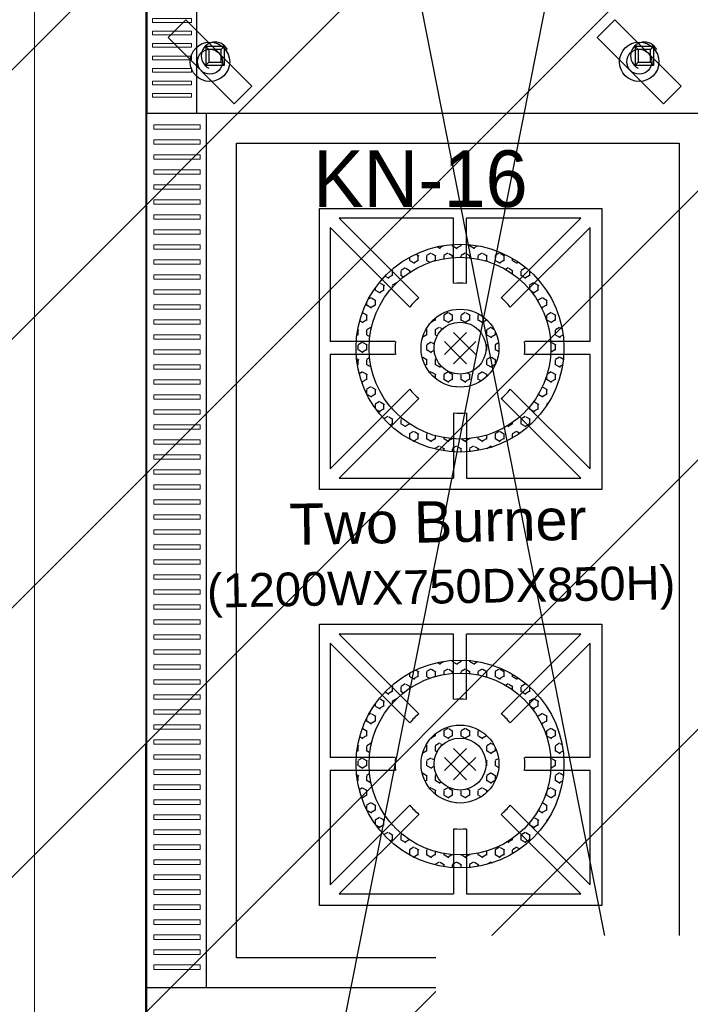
# Model space of a CAD drawing. Header units: inches. Extents: x 704 to 259546, y -107711 to 151004.
# Tile 47 of 208: x 127425 to 127460, y 20751 to 20803. Entities that reach past the tile are written whole.
import ezdxf
from ezdxf.enums import TextEntityAlignment as Align

# ---------------------------------------------------------------- set-up
doc = ezdxf.new("R2010")
doc.units = ezdxf.units.IN
doc.header["$MEASUREMENT"] = 0
doc.linetypes.add('DASHED2', pattern=[0.375, 0.25, -0.125])
for name, color, linetype, lineweight in [('EQUIP DIM', 8, 'Continuous', 0), ('EQUIPMENT', 3, 'Continuous', 25), ('FLOOR RAISE', 4, 'Continuous', 5), ('Hood', 5, 'DASHED2', 25), ('PD_BRICK WALL_230', 4, 'Continuous', 50), ('PP-TEXT', 7, 'Continuous', 40)]:
    doc.layers.add(name, color=color, linetype=linetype, lineweight=lineweight)
doc.layers.add('PP BALL VALVE', color=7, linetype='Continuous')
doc.styles.add('Arial', font='GOTHIC.TTF')
doc.styles.get("Standard").update_dxf_attribs({"font": 'arial.ttf', "height": 6})

# ---------------------------------------------------------------- blocks, each defined once
blk = doc.blocks.new('A$C3FEB0F88')
at = {"layer": 'EQUIPMENT', "color": 8}
for p, q in [((900, 900), (0, 900)), ((0, 900), (0, 0)), ((80, 900), (80, 0)), ((900, 0), (900, 900)), ((34.1, 823.9, -1116.5), (62.4, 852.1, -1116.5)), ((62.4, 852.1, -1116.5), (168.4, 746.1, -1116.5)), ((721.9, 823.9, -1116.5), (750.2, 852.1, -1116.5)), ((750.2, 852.1, -1116.5), (856.3, 746.1, -1116.5)), ((34.1, 823.9, -1116.5), (140.2, 717.8, -1116.5)), ((721.9, 823.9, -1116.5), (828, 717.8, -1116.5)), ((124.5, 809.4, -1116.5), (94.5, 809.4, -1116.5)), ((94.5, 809.4, -1116.5), (94.5, 779.4, -1116.5)), ((99.5, 804.4, -1116.5), (94.5, 809.4, -1116.5)), ((119.5, 804.4, -1116.5), (124.5, 809.4, -1116.5)), ((124.5, 779.4, -1116.5), (124.5, 809.4, -1116.5)), ((812.4, 809.4, -1116.5), (782.4, 809.4, -1116.5)), ((782.4, 809.4, -1116.5), (782.4, 779.4, -1116.5)), ((787.4, 804.4, -1116.5), (782.4, 809.4, -1116.5)), ((807.4, 804.4, -1116.5), (812.4, 809.4, -1116.5)), ((812.4, 779.4, -1116.5), (812.4, 809.4, -1116.5)), ((99.5, 804.4, -1116.5), (99.5, 784.4, -1116.5)), ((119.5, 804.4, -1116.5), (99.5, 804.4, -1116.5)), ((119.5, 784.4, -1116.5), (119.5, 804.4, -1116.5)), ((787.4, 804.4, -1116.5), (787.4, 784.4, -1116.5)), ((807.4, 804.4, -1116.5), (787.4, 804.4, -1116.5)), ((807.4, 784.4, -1116.5), (807.4, 804.4, -1116.5)), ((900, 791.5), (909.4, 791.5)), ((900, 784.2), (900, 791.5)), ((909.4, 791.5), (909.4, 784.2)), ((99.5, 784.4, -1116.5), (94.5, 779.4, -1116.5)), ((94.5, 779.4, -1116.5), (124.5, 779.4, -1116.5)), ((99.5, 784.4, -1116.5), (119.5, 784.4, -1116.5)), ((119.5, 784.4, -1116.5), (124.5, 779.4, -1116.5)), ((787.4, 784.4, -1116.5), (782.4, 779.4, -1116.5)), ((782.4, 779.4, -1116.5), (812.4, 779.4, -1116.5)), ((787.4, 784.4, -1116.5), (807.4, 784.4, -1116.5)), ((807.4, 784.4, -1116.5), (812.4, 779.4, -1116.5)), ((909.4, 784.2), (900, 784.2)), ((902.7, 662), (902.7, 784.2)), ((907.4, 784.2), (907.4, 662)), ((140.2, 717.8, -1116.5), (168.4, 746.1, -1116.5)), ((828, 717.8, -1116.5), (856.3, 746.1, -1116.5)), ((900, 662), (909.4, 662)), ((900, 654.7), (900, 662)), ((909.4, 654.7), (900, 654.7)), ((909.4, 662), (909.4, 654.7)), ((905.7, 579.1), (900, 579.1)), ((900, 579.1), (900, 327.3)), ((905.7, 327.3), (905.7, 579.1)), ((900, 327.3), (905.7, 327.3)), ((909.4, 245.3), (900, 245.3)), ((900, 245.3), (900, 238)), ((900, 238), (909.4, 238)), ((902.7, 238), (902.7, 115.8)), ((907.4, 115.8), (907.4, 238)), ((909.4, 238), (909.4, 245.3)), ((34.1, 121.4, -1116.5), (62.4, 149.7, -1116.5)), ((62.4, 149.7, -1116.5), (168.4, 43.6, -1116.5)), ((721.9, 121.4, -1116.5), (750.2, 149.7, -1116.5)), ((750.2, 149.7, -1116.5), (856.3, 43.6, -1116.5)), ((34.1, 121.4, -1116.5), (140.2, 15.3, -1116.5)), ((721.9, 121.4, -1116.5), (828, 15.3, -1116.5)), ((909.4, 115.8), (900, 115.8)), ((900, 115.8), (900, 108.5)), ((909.4, 108.5), (909.4, 115.8)), ((124.5, 106.9, -1116.5), (94.5, 106.9, -1116.5)), ((94.5, 106.9, -1116.5), (94.5, 76.9, -1116.5)), ((99.5, 101.9, -1116.5), (94.5, 106.9, -1116.5)), ((99.5, 101.9, -1116.5), (99.5, 81.9, -1116.5)), ((119.5, 101.9, -1116.5), (99.5, 101.9, -1116.5)), ((119.5, 101.9, -1116.5), (124.5, 106.9, -1116.5)), ((119.5, 81.9, -1116.5), (119.5, 101.9, -1116.5)), ((124.5, 76.9, -1116.5), (124.5, 106.9, -1116.5)), ((812.4, 106.9, -1116.5), (782.4, 106.9, -1116.5)), ((782.4, 106.9, -1116.5), (782.4, 76.9, -1116.5)), ((787.4, 101.9, -1116.5), (782.4, 106.9, -1116.5)), ((787.4, 101.9, -1116.5), (787.4, 81.9, -1116.5)), ((807.4, 101.9, -1116.5), (787.4, 101.9, -1116.5)), ((807.4, 101.9, -1116.5), (812.4, 106.9, -1116.5)), ((807.4, 81.9, -1116.5), (807.4, 101.9, -1116.5)), ((812.4, 76.9, -1116.5), (812.4, 106.9, -1116.5)), ((900, 108.5), (909.4, 108.5)), ((99.5, 81.9, -1116.5), (94.5, 76.9, -1116.5)), ((99.5, 81.9, -1116.5), (119.5, 81.9, -1116.5)), ((119.5, 81.9, -1116.5), (124.5, 76.9, -1116.5)), ((787.4, 81.9, -1116.5), (782.4, 76.9, -1116.5)), ((787.4, 81.9, -1116.5), (807.4, 81.9, -1116.5)), ((807.4, 81.9, -1116.5), (812.4, 76.9, -1116.5)), ((94.5, 76.9, -1116.5), (124.5, 76.9, -1116.5)), ((782.4, 76.9, -1116.5), (812.4, 76.9, -1116.5)), ((140.2, 15.3, -1116.5), (168.4, 43.6, -1116.5)), ((828, 15.3, -1116.5), (856.3, 43.6, -1116.5)), ((0, 0), (900, 0))]:
    blk.add_line(p, q, dxfattribs=at)
at = {"layer": 'EQUIPMENT', "color": 8, "lineweight": 0}
for p, q in [((9.5, 871.6), (9.5, 865.6)), ((71.5, 865.6), (71.5, 871.6)), ((9.5, 851.6), (9.5, 845.6)), ((71.5, 845.6), (71.5, 851.6)), ((9.5, 831.6), (9.5, 825.6)), ((71.5, 825.6), (71.5, 831.6)), ((9.5, 811.6), (9.5, 805.6)), ((71.5, 805.6), (71.5, 811.6)), ((9.5, 791.6), (9.5, 785.6)), ((71.5, 785.6), (71.5, 791.6)), ((9.5, 771.6), (9.5, 765.6)), ((71.5, 765.6), (71.5, 771.6)), ((9.5, 751.6), (9.5, 745.6)), ((71.5, 745.6), (71.5, 751.6)), ((9.5, 731.6), (9.5, 725.6)), ((71.5, 725.6), (71.5, 731.6)), ((9.5, 711.6), (9.5, 705.6)), ((71.5, 705.6), (71.5, 711.6)), ((9.5, 691.6), (9.5, 685.6)), ((71.5, 685.6), (71.5, 691.6)), ((9.5, 671.6), (9.5, 665.6)), ((71.5, 665.6), (71.5, 671.6)), ((9.5, 651.6), (9.5, 645.6)), ((71.5, 645.6), (71.5, 651.6)), ((9.5, 631.6), (9.5, 625.6)), ((71.5, 625.6), (71.5, 631.6)), ((9.5, 611.6), (9.5, 605.6)), ((71.5, 605.6), (71.5, 611.6)), ((9.5, 591.6), (9.5, 585.6)), ((71.5, 585.6), (71.5, 591.6)), ((9.5, 571.6), (9.5, 565.6)), ((71.5, 565.6), (71.5, 571.6)), ((9.5, 551.6), (9.5, 545.6)), ((71.5, 545.6), (71.5, 551.6)), ((9.5, 531.6), (9.5, 525.6)), ((71.5, 525.6), (71.5, 531.6)), ((9.5, 511.6), (9.5, 505.6)), ((71.5, 505.6), (71.5, 511.6)), ((9.5, 491.6), (9.5, 485.6)), ((71.5, 485.6), (71.5, 491.6)), ((9.5, 471.6), (9.5, 465.6)), ((71.5, 465.6), (71.5, 471.6)), ((9.5, 451.6), (9.5, 445.6)), ((71.5, 445.6), (71.5, 451.6)), ((9.5, 431.6), (9.5, 425.6)), ((71.5, 425.6), (71.5, 431.6)), ((9.5, 411.6), (9.5, 405.6)), ((71.5, 405.6), (71.5, 411.6)), ((9.5, 391.6), (9.5, 385.6)), ((71.5, 385.6), (71.5, 391.6)), ((9.5, 371.6), (9.5, 365.6)), ((71.5, 365.6), (71.5, 371.6)), ((9.5, 351.6), (9.5, 345.6)), ((71.5, 345.6), (71.5, 351.6)), ((9.5, 331.6), (9.5, 325.6)), ((71.5, 325.6), (71.5, 331.6)), ((9.5, 311.6), (9.5, 305.6)), ((71.5, 305.6), (71.5, 311.6)), ((9.5, 291.6), (9.5, 285.6)), ((71.5, 285.6), (71.5, 291.6)), ((9.5, 271.6), (9.5, 265.6)), ((71.5, 265.6), (71.5, 271.6)), ((9.5, 251.6), (9.5, 245.6)), ((71.5, 245.6), (71.5, 251.6)), ((9.5, 231.6), (9.5, 225.6)), ((71.5, 225.6), (71.5, 231.6)), ((9.5, 211.6), (9.5, 205.6)), ((71.5, 205.6), (71.5, 211.6)), ((9.5, 191.6), (9.5, 185.6)), ((71.5, 185.6), (71.5, 191.6)), ((9.5, 171.6), (9.5, 165.6)), ((71.5, 165.6), (71.5, 171.6)), ((9.5, 151.6), (9.5, 145.6)), ((71.5, 145.6), (71.5, 151.6)), ((9.5, 131.6), (9.5, 125.6)), ((71.5, 125.6), (71.5, 131.6)), ((9.5, 111.6), (9.5, 105.6)), ((71.5, 105.6), (71.5, 111.6)), ((9.5, 91.6), (9.5, 85.6)), ((71.5, 85.6), (71.5, 91.6)), ((9.5, 71.6), (9.5, 65.6)), ((71.5, 65.6), (71.5, 71.6)), ((9.5, 51.6), (9.5, 45.6)), ((71.5, 45.6), (71.5, 51.6)), ((9.5, 31.6), (9.5, 25.6)), ((71.5, 25.6), (71.5, 31.6))]:
    blk.add_line(p, q, dxfattribs=at)
at = {"layer": 'EQUIPMENT', "color": 8, "lineweight": 5}
for p, q in [((71.5, 871.6), (9.5, 871.6)), ((9.5, 865.6), (71.5, 865.6)), ((71.5, 851.6), (9.5, 851.6)), ((9.5, 845.6), (71.5, 845.6)), ((71.5, 831.6), (9.5, 831.6)), ((9.5, 825.6), (71.5, 825.6)), ((71.5, 811.6), (9.5, 811.6)), ((9.5, 805.6), (71.5, 805.6)), ((71.5, 791.6), (9.5, 791.6)), ((9.5, 785.6), (71.5, 785.6)), ((71.5, 771.6), (9.5, 771.6)), ((9.5, 765.6), (71.5, 765.6)), ((71.5, 751.6), (9.5, 751.6)), ((9.5, 745.6), (71.5, 745.6)), ((71.5, 731.6), (9.5, 731.6)), ((9.5, 725.6), (71.5, 725.6)), ((71.5, 711.6), (9.5, 711.6)), ((9.5, 705.6), (71.5, 705.6)), ((71.5, 691.6), (9.5, 691.6)), ((9.5, 685.6), (71.5, 685.6)), ((71.5, 671.6), (9.5, 671.6)), ((9.5, 665.6), (71.5, 665.6)), ((71.5, 651.6), (9.5, 651.6)), ((9.5, 645.6), (71.5, 645.6)), ((71.5, 631.6), (9.5, 631.6)), ((9.5, 625.6), (71.5, 625.6)), ((71.5, 611.6), (9.5, 611.6)), ((9.5, 605.6), (71.5, 605.6)), ((71.5, 591.6), (9.5, 591.6)), ((9.5, 585.6), (71.5, 585.6)), ((71.5, 571.6), (9.5, 571.6)), ((9.5, 565.6), (71.5, 565.6)), ((71.5, 551.6), (9.5, 551.6)), ((9.5, 545.6), (71.5, 545.6)), ((71.5, 531.6), (9.5, 531.6)), ((9.5, 525.6), (71.5, 525.6)), ((71.5, 511.6), (9.5, 511.6)), ((9.5, 505.6), (71.5, 505.6)), ((71.5, 491.6), (9.5, 491.6)), ((9.5, 485.6), (71.5, 485.6)), ((71.5, 471.6), (9.5, 471.6)), ((9.5, 465.6), (71.5, 465.6)), ((71.5, 451.6), (9.5, 451.6)), ((9.5, 445.6), (71.5, 445.6)), ((71.5, 431.6), (9.5, 431.6)), ((9.5, 425.6), (71.5, 425.6)), ((71.5, 411.6), (9.5, 411.6)), ((9.5, 405.6), (71.5, 405.6)), ((71.5, 391.6), (9.5, 391.6)), ((9.5, 385.6), (71.5, 385.6)), ((71.5, 371.6), (9.5, 371.6)), ((9.5, 365.6), (71.5, 365.6)), ((71.5, 351.6), (9.5, 351.6)), ((9.5, 345.6), (71.5, 345.6)), ((71.5, 331.6), (9.5, 331.6)), ((9.5, 325.6), (71.5, 325.6)), ((71.5, 311.6), (9.5, 311.6)), ((9.5, 305.6), (71.5, 305.6)), ((71.5, 291.6), (9.5, 291.6)), ((9.5, 285.6), (71.5, 285.6)), ((71.5, 271.6), (9.5, 271.6)), ((9.5, 265.6), (71.5, 265.6)), ((71.5, 251.6), (9.5, 251.6)), ((9.5, 245.6), (71.5, 245.6)), ((71.5, 231.6), (9.5, 231.6)), ((9.5, 225.6), (71.5, 225.6)), ((71.5, 211.6), (9.5, 211.6)), ((9.5, 205.6), (71.5, 205.6)), ((71.5, 191.6), (9.5, 191.6)), ((9.5, 185.6), (71.5, 185.6)), ((71.5, 171.6), (9.5, 171.6)), ((9.5, 165.6), (71.5, 165.6)), ((71.5, 151.6), (9.5, 151.6)), ((9.5, 145.6), (71.5, 145.6)), ((71.5, 131.6), (9.5, 131.6)), ((9.5, 125.6), (71.5, 125.6)), ((71.5, 111.6), (9.5, 111.6)), ((9.5, 105.6), (71.5, 105.6)), ((71.5, 91.6), (9.5, 91.6)), ((9.5, 85.6), (71.5, 85.6)), ((71.5, 71.6), (9.5, 71.6)), ((9.5, 65.6), (71.5, 65.6)), ((71.5, 51.6), (9.5, 51.6)), ((9.5, 45.6), (71.5, 45.6)), ((71.5, 31.6), (9.5, 31.6)), ((9.5, 25.6), (71.5, 25.6))]:
    blk.add_line(p, q, dxfattribs=at)
at = {"layer": 'EQUIPMENT', "color": 8}
for centre, radius in [((101.3, 785, -1116.5), 31.6), ((101.3, 785, -1116.5), 20), ((789.1, 785, -1116.5), 31.6), ((789.1, 785, -1116.5), 20), ((450, 450), 202.6), ((450, 450), 197.1), ((101.3, 82.5, -1116.5), 31.6), ((789.1, 82.5, -1116.5), 31.6), ((101.3, 82.5, -1116.5), 20), ((789.1, 82.5, -1116.5), 20)]:
    blk.add_circle(centre, radius, dxfattribs=at)
at = {"layer": 'EQUIPMENT', "color": 8, "lineweight": 5}
blk.add_circle((450, 450), 246.9, dxfattribs=at)
at = {"layer": 'EQUIPMENT', "color": 8}
for centre in [(109.5, 794.4, -1116.5), (797.4, 794.4, -1116.5), (109.5, 91.9, -1116.5), (797.4, 91.9, -1116.5)]:
    blk.add_arc(centre, 22.1, 26.8975, 243.1025, dxfattribs=at)
blk = doc.blocks.new('fewrewrqwqw')
at = {"layer": 'EQUIPMENT'}
h = blk.add_hatch(dxfattribs=at)
h.set_pattern_fill('HEX', color=8, scale=0.083139, angle=180, style=0)
h.set_pattern_definition([(180, (156111.5651, 15539.5497), (-4e-16, -0.457203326), [0.263966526, -0.527933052]), (300, (156111.5651, 15539.5497), (0.395949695, 0.228601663), [0.263966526, -0.527933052]), (240, (156111.30114, 15539.5497), (0.395949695, -0.228601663), [0.263966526, -0.527933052])])
h.paths.add_polyline_path([(148574.817, 13022.622, 1), (148578.974, 13022.622, 1)], flags=0)
h.paths.add_polyline_path([(148578.281, 13022.622, -1), (148575.51, 13022.622, -1)], flags=0)
h.paths.add_polyline_path([(148571.353, 13022.622, 1), (148582.438, 13022.622, 1)])
h.paths.add_polyline_path([(148581.745, 13022.622, -1), (148572.046, 13022.622, -1)], flags=16)
h = blk.add_hatch(dxfattribs=at)
h.set_pattern_fill('HEX', color=8, scale=0.083139, angle=180, style=0)
h.set_pattern_definition([(180, (156133.7419, 15539.5497), (-4e-16, -0.457203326), [0.263966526, -0.527933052]), (300, (156133.7419, 15539.5497), (0.395949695, 0.228601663), [0.263966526, -0.527933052]), (240, (156133.4779, 15539.5497), (0.395949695, -0.228601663), [0.263966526, -0.527933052])])
h.paths.add_polyline_path([(148596.994, 13022.622, 1), (148601.151, 13022.622, 1)], flags=0)
h.paths.add_polyline_path([(148600.458, 13022.622, -1), (148597.687, 13022.622, -1)], flags=0)
h.paths.add_polyline_path([(148593.53, 13022.622, 1), (148604.615, 13022.622, 1)])
h.paths.add_polyline_path([(148603.922, 13022.622, -1), (148594.223, 13022.622, -1)], flags=16)
at = {"layer": 'EQUIPMENT', "color": 8}
for p, q in [((148564.961, 13009.335), (148564.961, 13039.335)), ((148564.961, 13039.335), (148611.598, 13039.335)), ((148611.598, 13039.335), (148611.598, 13009.335)), ((148564.961, 13036.135), (148611.598, 13036.135)), ((148566.561, 13010.935), (148566.561, 13034.535)), ((148566.561, 13034.535), (148609.998, 13034.535)), ((148609.998, 13034.535), (148609.998, 13010.935)), ((148574.703, 13025.305), (148570.457, 13029.557)), ((148576.549, 13026.086), (148576.549, 13029.557)), ((148577.242, 13026.086), (148577.242, 13029.557)), ((148579.088, 13025.305), (148583.334, 13029.557)), ((148596.88, 13025.305), (148592.634, 13029.557)), ((148598.726, 13026.086), (148598.726, 13029.557)), ((148599.419, 13026.086), (148599.419, 13029.557)), ((148601.265, 13025.305), (148605.511, 13029.557)), ((148574.214, 13024.815), (148569.967, 13029.067)), ((148579.578, 13024.815), (148583.824, 13029.067)), ((148596.39, 13024.815), (148592.144, 13029.067)), ((148601.755, 13024.815), (148606.001, 13029.067)), ((148577.141, 13022.867), (148576.549, 13023.459)), ((148576.651, 13022.867), (148577.242, 13023.459)), ((148599.317, 13022.867), (148598.726, 13023.459)), ((148598.828, 13022.867), (148599.419, 13023.459)), ((148573.432, 13022.969), (148569.967, 13022.969)), ((148576.651, 13022.377), (148576.059, 13022.969)), ((148576.651, 13022.867), (148576.059, 13022.276)), ((148577.141, 13022.377), (148577.732, 13022.969)), ((148577.141, 13022.867), (148577.732, 13022.276)), ((148580.36, 13022.969), (148583.824, 13022.969)), ((148595.608, 13022.969), (148592.144, 13022.969)), ((148598.828, 13022.377), (148598.236, 13022.969)), ((148598.828, 13022.867), (148598.236, 13022.276)), ((148599.317, 13022.377), (148599.909, 13022.969)), ((148599.317, 13022.867), (148599.909, 13022.276)), ((148602.537, 13022.969), (148606.001, 13022.969)), ((148573.432, 13022.276), (148569.967, 13022.276)), ((148577.141, 13022.377), (148576.549, 13021.786)), ((148576.651, 13022.377), (148577.242, 13021.786)), ((148580.36, 13022.276), (148583.824, 13022.276)), ((148595.608, 13022.276), (148592.144, 13022.276)), ((148599.317, 13022.377), (148598.726, 13021.786)), ((148598.828, 13022.377), (148599.419, 13021.786)), ((148602.537, 13022.276), (148606.001, 13022.276)), ((148574.214, 13020.43), (148569.967, 13016.177)), ((148579.578, 13020.43), (148583.824, 13016.177)), ((148596.39, 13020.43), (148592.144, 13016.177)), ((148601.755, 13020.43), (148606.001, 13016.177)), ((148574.703, 13019.94), (148570.457, 13015.687)), ((148579.088, 13019.94), (148583.334, 13015.687)), ((148596.88, 13019.94), (148592.634, 13015.687)), ((148601.265, 13019.94), (148605.511, 13015.687)), ((148576.549, 13015.687), (148576.549, 13019.158)), ((148577.242, 13015.687), (148577.242, 13019.158)), ((148598.726, 13015.687), (148598.726, 13019.158)), ((148599.419, 13015.687), (148599.419, 13019.158)), ((148609.998, 13010.935), (148566.561, 13010.935))]:
    blk.add_line(p, q, dxfattribs=at)
at = {"layer": 'EQUIPMENT', "color": 8, "lineweight": 0}
for points in [[(148566.187, 13038.955), (148565.947, 13038.955), (148565.947, 13036.475), (148566.187, 13036.475)], [(148566.987, 13038.955), (148566.747, 13038.955), (148566.747, 13036.475), (148566.987, 13036.475)], [(148567.787, 13038.955), (148567.547, 13038.955), (148567.547, 13036.475), (148567.787, 13036.475)], [(148568.587, 13038.955), (148568.347, 13038.955), (148568.347, 13036.475), (148568.587, 13036.475)], [(148569.387, 13038.955), (148569.147, 13038.955), (148569.147, 13036.475), (148569.387, 13036.475)], [(148570.187, 13038.955), (148569.947, 13038.955), (148569.947, 13036.475), (148570.187, 13036.475)], [(148570.987, 13038.955), (148570.747, 13038.955), (148570.747, 13036.475), (148570.987, 13036.475)], [(148571.787, 13038.955), (148571.547, 13038.955), (148571.547, 13036.475), (148571.787, 13036.475)], [(148572.587, 13038.955), (148572.347, 13038.955), (148572.347, 13036.475), (148572.587, 13036.475)], [(148573.387, 13038.955), (148573.147, 13038.955), (148573.147, 13036.475), (148573.387, 13036.475)], [(148574.187, 13038.955), (148573.947, 13038.955), (148573.947, 13036.475), (148574.187, 13036.475)], [(148574.987, 13038.955), (148574.747, 13038.955), (148574.747, 13036.475), (148574.987, 13036.475)], [(148575.787, 13038.955), (148575.547, 13038.955), (148575.547, 13036.475), (148575.787, 13036.475)], [(148576.587, 13038.955), (148576.347, 13038.955), (148576.347, 13036.475), (148576.587, 13036.475)], [(148577.387, 13038.955), (148577.147, 13038.955), (148577.147, 13036.475), (148577.387, 13036.475)], [(148578.187, 13038.955), (148577.947, 13038.955), (148577.947, 13036.475), (148578.187, 13036.475)], [(148578.987, 13038.955), (148578.747, 13038.955), (148578.747, 13036.475), (148578.987, 13036.475)], [(148579.787, 13038.955), (148579.547, 13038.955), (148579.547, 13036.475), (148579.787, 13036.475)], [(148580.587, 13038.955), (148580.347, 13038.955), (148580.347, 13036.475), (148580.587, 13036.475)], [(148581.387, 13038.955), (148581.147, 13038.955), (148581.147, 13036.475), (148581.387, 13036.475)], [(148582.187, 13038.955), (148581.947, 13038.955), (148581.947, 13036.475), (148582.187, 13036.475)], [(148582.987, 13038.955), (148582.747, 13038.955), (148582.747, 13036.475), (148582.987, 13036.475)], [(148583.787, 13038.955), (148583.547, 13038.955), (148583.547, 13036.475), (148583.787, 13036.475)], [(148584.587, 13038.955), (148584.347, 13038.955), (148584.347, 13036.475), (148584.587, 13036.475)], [(148585.387, 13038.955), (148585.147, 13038.955), (148585.147, 13036.475), (148585.387, 13036.475)], [(148586.187, 13038.955), (148585.947, 13038.955), (148585.947, 13036.475), (148586.187, 13036.475)], [(148586.987, 13038.955), (148586.747, 13038.955), (148586.747, 13036.475), (148586.987, 13036.475)], [(148587.787, 13038.955), (148587.547, 13038.955), (148587.547, 13036.475), (148587.787, 13036.475)], [(148588.587, 13038.955), (148588.347, 13038.955), (148588.347, 13036.475), (148588.587, 13036.475)], [(148589.387, 13038.955), (148589.147, 13038.955), (148589.147, 13036.475), (148589.387, 13036.475)], [(148590.187, 13038.955), (148589.947, 13038.955), (148589.947, 13036.475), (148590.187, 13036.475)], [(148590.987, 13038.955), (148590.747, 13038.955), (148590.747, 13036.475), (148590.987, 13036.475)], [(148591.787, 13038.955), (148591.547, 13038.955), (148591.547, 13036.475), (148591.787, 13036.475)], [(148592.587, 13038.955), (148592.347, 13038.955), (148592.347, 13036.475), (148592.587, 13036.475)], [(148593.387, 13038.955), (148593.147, 13038.955), (148593.147, 13036.475), (148593.387, 13036.475)], [(148594.187, 13038.955), (148593.947, 13038.955), (148593.947, 13036.475), (148594.187, 13036.475)], [(148594.987, 13038.955), (148594.747, 13038.955), (148594.747, 13036.475), (148594.987, 13036.475)], [(148595.787, 13038.955), (148595.547, 13038.955), (148595.547, 13036.475), (148595.787, 13036.475)], [(148596.587, 13038.955), (148596.347, 13038.955), (148596.347, 13036.475), (148596.587, 13036.475)], [(148597.387, 13038.955), (148597.147, 13038.955), (148597.147, 13036.475), (148597.387, 13036.475)], [(148598.187, 13038.955), (148597.947, 13038.955), (148597.947, 13036.475), (148598.187, 13036.475)], [(148598.987, 13038.955), (148598.747, 13038.955), (148598.747, 13036.475), (148598.987, 13036.475)], [(148599.787, 13038.955), (148599.547, 13038.955), (148599.547, 13036.475), (148599.787, 13036.475)], [(148600.587, 13038.955), (148600.347, 13038.955), (148600.347, 13036.475), (148600.587, 13036.475)], [(148601.387, 13038.955), (148601.147, 13038.955), (148601.147, 13036.475), (148601.387, 13036.475)], [(148602.187, 13038.955), (148601.947, 13038.955), (148601.947, 13036.475), (148602.187, 13036.475)], [(148602.987, 13038.955), (148602.747, 13038.955), (148602.747, 13036.475), (148602.987, 13036.475)], [(148603.787, 13038.955), (148603.547, 13038.955), (148603.547, 13036.475), (148603.787, 13036.475)], [(148604.587, 13038.955), (148604.347, 13038.955), (148604.347, 13036.475), (148604.587, 13036.475)], [(148605.387, 13038.955), (148605.147, 13038.955), (148605.147, 13036.475), (148605.387, 13036.475)], [(148606.187, 13038.955), (148605.947, 13038.955), (148605.947, 13036.475), (148606.187, 13036.475)], [(148606.987, 13038.955), (148606.747, 13038.955), (148606.747, 13036.475), (148606.987, 13036.475)], [(148607.787, 13038.955), (148607.547, 13038.955), (148607.547, 13036.475), (148607.787, 13036.475)], [(148608.587, 13038.955), (148608.347, 13038.955), (148608.347, 13036.475), (148608.587, 13036.475)], [(148609.387, 13038.955), (148609.147, 13038.955), (148609.147, 13036.475), (148609.387, 13036.475)], [(148610.187, 13038.955), (148609.947, 13038.955), (148609.947, 13036.475), (148610.187, 13036.475)], [(148610.987, 13038.955), (148610.747, 13038.955), (148610.747, 13036.475), (148610.987, 13036.475)]]:
    blk.add_lwpolyline(points, close=True, dxfattribs=at)
at = {"layer": 'EQUIPMENT', "color": 8}
for points in [[(148569.35, 13030.118), (148584.35, 13030.118), (148584.35, 13015.067), (148569.35, 13015.067)], [(148591.527, 13030.118), (148606.527, 13030.118), (148606.527, 13015.067), (148591.527, 13015.067)]]:
    blk.add_lwpolyline(points, close=True, dxfattribs=at)
for points in [[(148576.549, 13029.557), (148570.457, 13029.557)], [(148583.334, 13029.557), (148577.242, 13029.557)], [(148598.726, 13029.557), (148592.634, 13029.557)], [(148605.511, 13029.557), (148599.419, 13029.557)], [(148569.967, 13029.067), (148569.967, 13022.969)], [(148583.824, 13022.969), (148583.824, 13029.067)], [(148592.144, 13029.067), (148592.144, 13022.969)], [(148606.001, 13022.969), (148606.001, 13029.067)], [(148569.967, 13022.276), (148569.967, 13016.177)], [(148583.824, 13016.177), (148583.824, 13022.276)], [(148592.144, 13022.276), (148592.144, 13016.177)], [(148606.001, 13016.177), (148606.001, 13022.276)], [(148570.457, 13015.687), (148576.549, 13015.687)], [(148577.242, 13015.687), (148583.334, 13015.687)], [(148592.634, 13015.687), (148598.726, 13015.687)], [(148599.419, 13015.687), (148605.511, 13015.687)]]:
    blk.add_lwpolyline(points, dxfattribs=at)
for centre, radius in [((148576.896, 13022.622), 5.543), ((148599.072, 13022.622), 5.543), ((148576.896, 13022.622), 4.85), ((148599.072, 13022.622), 4.85), ((148576.896, 13022.622), 2.078), ((148599.072, 13022.622), 2.078), ((148576.896, 13022.622), 1.386), ((148599.072, 13022.622), 1.386)]:
    blk.add_circle(centre, radius, dxfattribs=at)
for centre, start, end in [((148576.896, 13022.622), 84.2608, 95.7392), ((148599.072, 13022.622), 84.2608, 95.7392), ((148576.896, 13022.622), 129.2608, 140.7392), ((148576.896, 13022.622), 39.2608, 50.7392), ((148599.072, 13022.622), 129.2608, 140.7392), ((148599.072, 13022.622), 39.2608, 50.7392), ((148576.896, 13022.622), 174.2608, 185.7392), ((148576.896, 13022.622), 354.2608, 5.7392), ((148599.072, 13022.622), 174.2608, 185.7392), ((148599.072, 13022.622), 354.2608, 5.7392), ((148576.896, 13022.622), 219.2608, 230.7392), ((148576.896, 13022.622), 309.2608, 320.7392), ((148599.072, 13022.622), 219.2608, 230.7392), ((148599.072, 13022.622), 309.2608, 320.7392), ((148576.896, 13022.622), 264.2608, 275.7392), ((148599.072, 13022.622), 264.2608, 275.7392)]:
    blk.add_arc(centre, 3.464, start, end, dxfattribs=at)
blk = doc.blocks.new('A$C1D4F2A26')
at = {"layer": 'Hood', "color": 8, "linetype": 'ByBlock'}
blk.add_lwpolyline([(2785.6, -3551.8), (2783.8, -8102.6), (1883.8, -8102), (1885.6, -3551.2)], close=True, dxfattribs=at)
for points in [[(2785.6, -3551.8), (1883.8, -8102)], [(2783.8, -8102.6), (1885.6, -3551.2)]]:
    blk.add_lwpolyline(points, dxfattribs=at)
at = {"layer": 'PD_BRICK WALL_230', "color": 8, "lineweight": 13}
blk.add_lwpolyline([(1735.7, -8102.6), (1885.7, -8102.6), (1885.7, -3551.7), (1735.7, -3551.7)], close=True, dxfattribs=at)
at = {"layer": 'EQUIPMENT', "color": 8}
for name, p, xscale, yscale, zscale, rotation in [('A$C3FEB0F88', (1885.6, -5552.1), 0.8333333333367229, 0.8333333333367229, 0.8333333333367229, 359.9991137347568), ('fewrewrqwqw', (328328.5, -3726080.4), 25.03524861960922, 25.03524861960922, 25.03524861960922, 90)]:
    blk.add_blockref(name, p, dxfattribs=dict(at, xscale=xscale, yscale=yscale, zscale=zscale, rotation=rotation))
at = {"layer": 'EQUIP DIM', "color": 8, "ltscale": 50, "style": 'Arial'}
blk.add_text('KN-16', height=75.58, rotation=0.0006, dxfattribs=at).set_placement((2251, -5639.4), align=Align.MIDDLE_CENTER)
at = {"layer": 'EQUIP DIM', "color": 8, "insert": (1773.7, -6078.9), "char_height": 45, "width": 999.812, "attachment_point": 1, "rotation": 1.0295}
blk.add_mtext('\\pi301.72;{\\H1.2222x;\\C256;Two Burner\\P\\pi190.2;\\H0.81818x;(1200WX750DX850H)}', dxfattribs=at)
blk = doc.blocks.new('GF')
at = {"layer": 'EQUIPMENT', "color": 8, "xscale": 0.03937002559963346, "yscale": 0.03937002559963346, "zscale": 0.03937002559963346}
blk.add_blockref('A$C1D4F2A26', (127356.978, 21016.635), dxfattribs=at)

msp = doc.modelspace()

# ---------------------------------------------------------------- hatches: boundary and pattern name
at = {"layer": 'FLOOR RAISE'}
h = msp.add_hatch(dxfattribs=at)
h.set_pattern_fill('ANSI31', color=256, scale=80)
h.set_pattern_definition([(45, (996.19, 0), (-7.0710678, 7.0710678), [])])
h.paths.add_polyline_path([(127356.978, 20697.635), (127356.979, 21010.73), (127506.35, 21010.73), (127506.35, 20998.635), (127524.76, 20998.635), (127524.76, 21010.729), (127620.978, 21010.729), (127620.978, 20697.635), (127522.85, 20697.635), (127522.856, 20706.63), (127507.85, 20706.63), (127507.85, 20697.635), (127363.1, 20697.635)])

# ---------------------------------------------------------------- block references
at = {"lineweight": 53}
msp.add_blockref('GF', (0, 0), dxfattribs=at)

# ---------------------------------------------------------------- next in the draw order: texts
at = {"layer": 'PP-TEXT', "insert": (127480.298, 20753.326, -305.49), "char_height": 3, "width": 32.37649, "attachment_point": 3, "bg_fill": 2}
msp.add_mtext('{\\fTimes New Roman|b0|i0|c0|p34; \\PØ110MM WWP\\PSLOPE 1:80}', dxfattribs=at)

# ---------------------------------------------------------------- next in the draw order: linework, layer by layer
at = {"layer": 'PP BALL VALVE', "lineweight": 53}
msp.add_circle((130061.482, 21646.646), 129357.588, dxfattribs=at)

doc.saveas('drawing.dxf')
